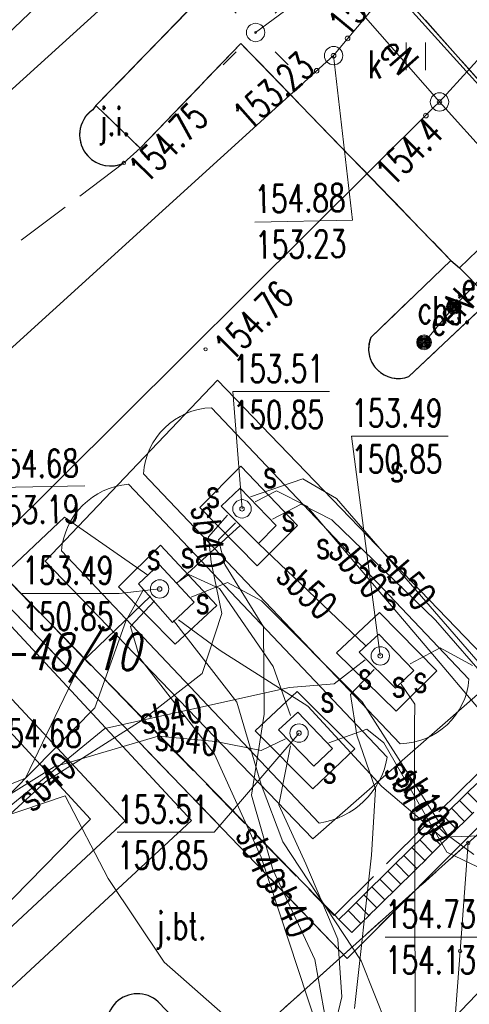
# Model space of a CAD drawing. Header units: feet. Extents: x 7588777 to 15179262, y 5780086 to 11560165.
# Tile 14 of 32: x 7589465 to 7589477, y 5780209 to 5780235. Entities that reach past the tile are written whole.
import ezdxf
from ezdxf.enums import TextEntityAlignment as Align

# ---------------------------------------------------------------- set-up
doc = ezdxf.new("R2010")
doc.units = ezdxf.units.FT
doc.header["$MEASUREMENT"] = 0
for name, pattern in [('1_OTDI', [0]), ('1_OTKC', [1.5, 1, -0.5]), ('1_OTKJ', [2, 1.5, -0.5]), ('1_OTKK', [0]), ('1_OTZI', [1.5, 1, -0.5]), ('1_OTZT', [1.5, 1, -0.5]), ('4010', [5, 3, -2]), ('4_SUEP_A', [0]), ('4_SUKD', [0]), ('4_SUKP', [0]), ('4_SULO', [0]), ('4_SUSP', [0]), ('4_SUSU', [0]), ('4_SUWP', [0]), ('EGDE', [0]), ('EGUG', [1, 0.5, -0.5])]:
    doc.linetypes.add(name, pattern=pattern)
doc.layers.get('0').update_dxf_attribs({"color": 250, "linetype": 'CONTINUOUS', "lineweight": 100})
doc.layers.add('_ROZBIÓRKA_BUD_wiata', color=1, linetype='NIEIST_1', lineweight=15)
for name, color, linetype, lineweight, transparency in [('Dzialki', 7, 'EGDE', 18, 0.7), ('Numery_dzialek', 7, 'CONTINUOUS', 9, 0.7), ('OTD_L_14', 7, '1_OTDI', 18, 0.7), ('OTK_E_T_0', 7, 'CONTINUOUS', 0, 0.7), ('OTK_E_T_1', 7, 'CONTINUOUS', 0, 0.7), ('OTK_L_0', 7, '1_OTKJ', 18, 0.7), ('OTK_L_1', 7, '1_OTKK', 25, 0.7), ('OTK_L_2', 7, '1_OTKC', 18, 0.7), ('OTR_T_0', 7, 'CONTINUOUS', 18, 0.7), ('OTZ_L_3', 7, '1_OTZT', 18, 0.7), ('Punkty', 7, 'CONTINUOUS', 18, 0.7), ('SUE_E_T_3', 1, 'CONTINUOUS', 0, 0.7), ('SUE_T_3', 7, 'CONTINUOUS', 18, 0.7), ('SUE_T_6', 1, 'CONTINUOUS', 18, 0.7), ('SUEP_E_T_0', 1, 'CONTINUOUS', 0, 0.7), ('SUEP_L_0', 1, '4_SUEP_A', 18, 0.7), ('SUER_T_0', 1, 'CONTINUOUS', 18, 0.7), ('SUK_E_T_4', 34, 'CONTINUOUS', 0, 0.7), ('SUK_L_2', 34, 'CONTINUOUS', 18, 0.7), ('SUK_T_3', 34, 'CONTINUOUS', 18, 0.7), ('SUKP_L_0', 34, '4_SUKP', 18, 0.7), ('SUKR_T_0', 34, 'CONTINUOUS', 18, 0.7), ('SUL_L_1', 7, '4_SULO', 18, 0.7), ('SUP_E_T_1', 7, 'CONTINUOUS', 0, 0.7), ('SUP_T_0', 7, 'CONTINUOUS', 18, 0.7), ('SUP_T_4', 7, 'CONTINUOUS', 18, 0.7), ('SUS_E_T_0', 7, 'CONTINUOUS', 0, 0.7), ('SUS_L_0', 7, '4_SUSU', 18, 0.7), ('SUSP_E_T_0', 7, 'CONTINUOUS', 0, 0.7), ('SUSP_L_0', 7, '4_SUSP', 18, 0.7), ('SUSR_T_0', 7, 'CONTINUOUS', 18, 0.7), ('SUWP_L_0', 5, '4_SUWP', 18, 0.7), ('Uzytki', 3, 'EGUG', 18, 0.7)]:
    doc.layers.add(name, color=color, linetype=linetype, lineweight=lineweight, transparency=transparency)
doc.styles.get("Standard").update_dxf_attribs({"font": 'Simplex.SHX', "width": 0.75})
doc.linetypes.add('NIEIST_1', pattern='A,20,-0.01,["X",Standard,S=5,R=0,X=-2.54,Y=-2.54],-0.01', length=20.02)

# ---------------------------------------------------------------- blocks, each defined once
blk = doc.blocks.new('GRO')
at = {"linetype": 'Continuous'}
blk.add_circle((0, 0), 0.045, dxfattribs=at)
blk = doc.blocks.new('1_OTRS')
at = {"linetype": 'Continuous'}
blk.add_circle((0, 0), 0.045, dxfattribs=at)
blk = doc.blocks.new('1_OTZT')
at = {"linetype": 'Continuous'}
for p, q in [((-0.2625, -0.375), (-0.2625, 0.375)), ((0.2625, -0.375), (0.2625, 0.375))]:
    blk.add_line(p, q, dxfattribs=at)
blk = doc.blocks.new('4_SUEO_W')
at = {"linetype": 'Continuous'}
for p, q in [((-0.53035, 0.53035), (-0.8839, 0.8839)), ((0.53035, 0.53035), (0.8839, 0.8839)), ((-0.53035, -0.53035), (-0.8839, -0.8839)), ((0.53035, -0.53035), (0.8839, -0.8839))]:
    blk.add_line(p, q, dxfattribs=at)
blk.add_circle((0, 0), 0.025, dxfattribs=at)
blk = doc.blocks.new('4_SUPP')
at = {"linetype": 'Continuous'}
blk.add_circle((0, 0), 0.25, dxfattribs=at)
blk = doc.blocks.new('4_SUEU')
at = {"linetype": 'Continuous'}
for radius in [0.2, 0.175, 0.15, 0.125, 0.1, 0.075, 0.05, 0.025, 0.00715]:
    blk.add_circle((0, 0), radius, dxfattribs=at)
blk = doc.blocks.new('4_SUPS')
at = {"linetype": 'Continuous'}
blk.add_circle((0, 0), 0.0625, dxfattribs=at)
blk = doc.blocks.new('4_SUKS')
at = {"linetype": 'Continuous'}
blk.add_circle((0, 0), 0.25, dxfattribs=at)
blk = doc.blocks.new('4_SUPK')
at = {"linetype": 'Continuous'}
blk.add_circle((0, 0), 0.25, dxfattribs=at)
blk = doc.blocks.new('4_SUPW')
at = {"linetype": 'Continuous'}
blk.add_circle((0, 0), 0.25, dxfattribs=at)

msp = doc.modelspace()

# ---------------------------------------------------------------- linework, layer by layer
at = {"layer": '_ROZBIÓRKA_BUD_wiata', "color": 7, "linetype": '4010'}
msp.add_lwpolyline([(7589464.6016, 5780201.2497), (7589466.93, 5780203.32), (7589473.54, 5780196.46), (7589485.36, 5780208.15), (7589478.78, 5780215.12), (7589473.51, 5780209.83), (7589463.56, 5780220.18), (7589454.5899, 5780211.5929)], dxfattribs=at)
at = {"layer": 'Dzialki'}
for p, q in [((7589471.44, 5780239.87), (7589438.5, 5780210)), ((7589487.21, 5780222.32), (7589471.44, 5780239.87)), ((7589476.8, 5780212.97), (7589487.21, 5780222.32)), ((7589457.7, 5780195.81), (7589476.8, 5780212.97)), ((7589476.58, 5780210.03), (7589476.8, 5780212.97)), ((7589476.16, 5780204.35), (7589476.58, 5780210.03))]:
    msp.add_line(p, q, dxfattribs=at)
at = {"layer": 'OTD_L_14', "linetype": '1_OTDI'}
for p, q in [((7589463.56, 5780220.18), (7589473.51, 5780209.83)), ((7589473.51, 5780209.83), (7589478.78, 5780215.12))]:
    msp.add_line(p, q, dxfattribs=at)
at = {"layer": 'OTK_L_0', "linetype": '1_OTKJ'}
for p, q in [((7589466.68, 5780233.03), (7589471.46, 5780237.96)), ((7589473.37, 5780237.9), (7589491.25, 5780217.79)), ((7589470.62, 5780234.72), (7589467.88, 5780231.87)), ((7589476.33, 5780228.82), (7589470.62, 5780234.72)), ((7589466.68, 5780233.03), (7589466.59, 5780232.92)), ((7589466.59, 5780232.92), (7589466.68, 5780233.03)), ((7589467.88, 5780231.87), (7589466.68, 5780233.03)), ((7589467.44, 5780231.47), (7589467.88, 5780231.87)), ((7589467.44, 5780231.47), (7589436.29, 5780208.04)), ((7589474.15, 5780226.72), (7589476.33, 5780228.82)), ((7589477.38, 5780227.73), (7589475.19, 5780225.66)), ((7589464.1, 5780220.31), (7589473.16, 5780211)), ((7589473.16, 5780211), (7589480.36, 5780218.12)), ((7589474.35, 5780202.43), (7589468.37, 5780208.65))]:
    msp.add_line(p, q, dxfattribs=at)
for centre, radius, start, end in [((7589467.0795, 5780232.2328), 0.8437, 125.46074, 295.29751), ((7589467.0795, 5780232.2328), 0.8437, 125.46074, 222.75801), ((7589467.0795, 5780232.2328), 0.8437, 222.75801, 295.29751), ((7589474.9011, 5780226.4167), 0.81, 158.01425, 290.89443), ((7589467.8077, 5780208.037), 0.8318, 47.46879, 222.04359)]:
    msp.add_arc(centre, radius, start, end, dxfattribs=at)
at = {"layer": 'OTK_L_1', "linetype": '1_OTKK'}
for p, q in [((7589471.46, 5780237.96), (7589466.68, 5780233.03)), ((7589491.25, 5780217.79), (7589473.37, 5780237.9)), ((7589467.88, 5780231.87), (7589470.62, 5780234.72)), ((7589470.62, 5780234.72), (7589476.33, 5780228.82)), ((7589466.68, 5780233.03), (7589466.59, 5780232.92)), ((7589467.44, 5780231.47), (7589467.88, 5780231.87)), ((7589476.33, 5780228.82), (7589474.15, 5780226.72)), ((7589476.33, 5780228.82), (7589476.56, 5780228.62)), ((7589476.56, 5780228.62), (7589477.24, 5780227.93)), ((7589475.19, 5780225.66), (7589477.38, 5780227.73)), ((7589474.35, 5780202.43), (7589468.37, 5780208.65))]:
    msp.add_line(p, q, dxfattribs=at)
for centre, radius, start, end in [((7589467.0795, 5780232.2328), 0.8437, 125.46074, 222.75801), ((7589467.0795, 5780232.2328), 0.8437, 222.75801, 295.29751), ((7589474.9011, 5780226.4167), 0.81, 158.01425, 290.89443), ((7589467.8077, 5780208.037), 0.8318, 47.46879, 222.04359)]:
    msp.add_arc(centre, radius, start, end, dxfattribs=at)
at = {"layer": 'OTK_L_2', "linetype": '1_OTKC'}
for p, q in [((7589477.05, 5780229.09), (7589476.56, 5780228.62)), ((7589476.33, 5780228.82), (7589474.15, 5780226.72)), ((7589476.56, 5780228.62), (7589476.33, 5780228.82)), ((7589475.19, 5780225.66), (7589477.38, 5780227.73))]:
    msp.add_line(p, q, dxfattribs=at)
msp.add_arc((7589474.9011, 5780226.4167), 0.81, 158.01425, 290.89443, dxfattribs=at)
at = {"layer": 'OTZ_L_3', "linetype": '1_OTZI'}
for p, q in [((7589471.46, 5780237.96), (7589466.68, 5780233.03)), ((7589491.25, 5780217.79), (7589473.37, 5780237.9)), ((7589467.88, 5780231.87), (7589470.62, 5780234.72)), ((7589470.62, 5780234.72), (7589476.33, 5780228.82)), ((7589466.68, 5780233.03), (7589467.88, 5780231.87)), ((7589476.56, 5780228.62), (7589477.05, 5780229.09)), ((7589476.33, 5780228.82), (7589476.56, 5780228.62))]:
    msp.add_line(p, q, dxfattribs=at)
at = {"layer": 'SUEP_L_0', "linetype": '4_SUEP_A'}
for p, q in [((7589471.02, 5780235.02), (7589473.06, 5780236.53)), ((7589473.06, 5780236.53), (7589476.02, 5780233.13)), ((7589476.02, 5780233.13), (7589475.85, 5780232.97)), ((7589478.85, 5780229.98), (7589476.02, 5780233.13)), ((7589475.85, 5780232.97), (7589454.59, 5780211.83)), ((7589477.63, 5780228.85), (7589476.41, 5780227.56)), ((7589476.41, 5780227.56), (7589475.6, 5780226.59)), ((7589465.82, 5780221.83), (7589455.22, 5780211.82)), ((7589468.09, 5780220.26), (7589465.82, 5780221.83)), ((7589468.87, 5780220.03), (7589470.6, 5780221.61)), ((7589479.45, 5780211.39), (7589472.6, 5780204.22))]:
    msp.add_line(p, q, dxfattribs=at)
at = {"layer": 'SUER_T_0', "linetype": 'Continuous', "lineweight": 0}
msp.add_line((7589476.02, 5780233.13), (7589477.92, 5780235.23), dxfattribs=at)
at = {"layer": 'SUK_L_2', "linetype": '4_SUKD'}
for p, q in [((7589476.5646, 5780214.1272), (7589476.8172, 5780214.3766)), ((7589476.7811, 5780214.341), (7589477.0337, 5780214.5904)), ((7589476.3481, 5780213.9134), (7589476.6007, 5780214.1628)), ((7589476.9159, 5780213.7714), (7589476.5646, 5780214.1272)), ((7589477.1324, 5780213.9852), (7589476.7811, 5780214.341)), ((7589476.1315, 5780213.6995), (7589476.3841, 5780213.949)), ((7589476.6994, 5780213.5576), (7589476.3481, 5780213.9134)), ((7589475.915, 5780213.4857), (7589476.1676, 5780213.7352)), ((7589476.4829, 5780213.3438), (7589476.1315, 5780213.6995)), ((7589476.7355, 5780213.5932), (7589476.4829, 5780213.3438)), ((7589476.952, 5780213.807), (7589476.6994, 5780213.5576)), ((7589475.482, 5780213.0581), (7589475.7346, 5780213.3076)), ((7589475.6985, 5780213.2719), (7589475.9511, 5780213.5214)), ((7589476.2664, 5780213.13), (7589475.915, 5780213.4857)), ((7589476.519, 5780213.3794), (7589476.2664, 5780213.13)), ((7589475.2655, 5780212.8443), (7589475.5181, 5780213.0937)), ((7589475.8333, 5780212.7023), (7589475.482, 5780213.0581)), ((7589476.0498, 5780212.9162), (7589475.6985, 5780213.2719)), ((7589476.3024, 5780213.1656), (7589476.0498, 5780212.9162)), ((7589475.049, 5780212.6305), (7589475.3016, 5780212.8799)), ((7589475.6168, 5780212.4885), (7589475.2655, 5780212.8443)), ((7589476.0859, 5780212.9518), (7589475.8333, 5780212.7023)), ((7589474.8325, 5780212.4167), (7589475.0851, 5780212.6661)), ((7589475.4003, 5780212.2747), (7589475.049, 5780212.6305)), ((7589475.6529, 5780212.5242), (7589475.4003, 5780212.2747)), ((7589475.8694, 5780212.738), (7589475.6168, 5780212.4885)), ((7589474.3994, 5780211.9891), (7589474.652, 5780212.2385)), ((7589474.6159, 5780212.2029), (7589474.8685, 5780212.4523)), ((7589474.9673, 5780211.8471), (7589474.6159, 5780212.2029)), ((7589475.1838, 5780212.0609), (7589474.8325, 5780212.4167)), ((7589475.4364, 5780212.3104), (7589475.1838, 5780212.0609)), ((7589474.1829, 5780211.7752), (7589474.4355, 5780212.0247)), ((7589474.7508, 5780211.6333), (7589474.3994, 5780211.9891)), ((7589475.2199, 5780212.0965), (7589474.9673, 5780211.8471)), ((7589473.9664, 5780211.5614), (7589474.219, 5780211.8109)), ((7589474.5342, 5780211.4195), (7589474.1829, 5780211.7752)), ((7589474.7868, 5780211.6689), (7589474.5342, 5780211.4195)), ((7589475.0034, 5780211.8827), (7589474.7508, 5780211.6333)), ((7589473.7499, 5780211.3476), (7589474.0025, 5780211.5971)), ((7589474.3177, 5780211.2057), (7589473.9664, 5780211.5614)), ((7589474.5703, 5780211.4551), (7589474.3177, 5780211.2057)), ((7589473.2843, 5780210.8879), (7589473.5334, 5780211.1338)), ((7589473.5334, 5780211.1338), (7589473.786, 5780211.3833)), ((7589473.8847, 5780210.778), (7589473.5334, 5780211.1338)), ((7589474.1012, 5780210.9919), (7589473.7499, 5780211.3476)), ((7589474.3538, 5780211.2413), (7589474.1012, 5780210.9919)), ((7589473.6357, 5780210.5321), (7589473.2843, 5780210.8879)), ((7589474.1373, 5780211.0275), (7589473.8847, 5780210.778)), ((7589473.8847, 5780210.778), (7589473.6357, 5780210.5321))]:
    msp.add_line(p, q, dxfattribs=at)
at = {"layer": 'SUKP_L_0', "linetype": '4_SUKP'}
for p, q in [((7589473.14, 5780234.39), (7589484.43, 5780247.97)), ((7589461.38, 5780223.71), (7589473.14, 5780234.39)), ((7589473.4, 5780210.77), (7589459.88, 5780224.64))]:
    msp.add_line(p, q, dxfattribs=at)
at = {"layer": 'SUKR_T_0', "linetype": 'Continuous', "lineweight": 0}
for p, q in [((7589473.14, 5780234.39), (7589473.6576, 5780229.9102)), ((7589470.9981, 5780229.8633), (7589473.6576, 5780229.9102)), ((7589463.7476, 5780222.6402), (7589466.3801, 5780222.6866)), ((7589474.54, 5780210.41), (7589477.2, 5780210.41))]:
    msp.add_line(p, q, dxfattribs=at)
at = {"layer": 'SUL_L_1', "linetype": '4_SULO'}
for p, q in [((7589454.58, 5780227.43), (7589467.47, 5780213.57)), ((7589469.28, 5780213.58), (7589464, 5780219.27)), ((7589467.47, 5780213.57), (7589459.01, 5780205.7)), ((7589459.84, 5780204.84), (7589469.28, 5780213.58))]:
    msp.add_line(p, q, dxfattribs=at)
at = {"layer": 'SUS_L_0', "linetype": '4_SUSU'}
for p, q in [((7589469.98, 5780225.56), (7589465.3, 5780220.64)), ((7589477.68, 5780217.56), (7589469.98, 5780225.56)), ((7589469.82, 5780224.81), (7589476.82, 5780217.43)), ((7589470.62, 5780223.22), (7589469.5, 5780222.1)), ((7589472.16, 5780221.61), (7589470.62, 5780223.22)), ((7589474.95, 5780215.67), (7589467.97, 5780223.01)), ((7589474.6, 5780215.3), (7589467.56, 5780222.73)), ((7589470.08, 5780222.13), (7589470.6, 5780222.62)), ((7589470.6, 5780222.62), (7589471.58, 5780221.61)), ((7589471.1, 5780221.12), (7589470.08, 5780222.13)), ((7589469.5, 5780222.1), (7589471.06, 5780220.51)), ((7589471.06, 5780220.51), (7589472.16, 5780221.61)), ((7589471.58, 5780221.61), (7589471.1, 5780221.12)), ((7589468.43, 5780221.07), (7589467.29, 5780219.94)), ((7589469.97, 5780219.43), (7589468.43, 5780221.07)), ((7589465.74, 5780220.92), (7589472.75, 5780213.51)), ((7589465.3, 5780220.64), (7589472.58, 5780213.08)), ((7589468.4, 5780220.55), (7589467.84, 5780220.02)), ((7589469.35, 5780219.52), (7589468.4, 5780220.55)), ((7589467.84, 5780220.02), (7589468.76, 5780218.97)), ((7589467.29, 5780219.94), (7589468.83, 5780218.38)), ((7589468.76, 5780218.97), (7589469.35, 5780219.52)), ((7589468.83, 5780218.38), (7589469.97, 5780219.43)), ((7589474.39, 5780219.24), (7589473.22, 5780218.14)), ((7589475.95, 5780217.65), (7589474.39, 5780219.24)), ((7589474.37, 5780218.65), (7589473.84, 5780218.16)), ((7589475.32, 5780217.66), (7589474.37, 5780218.65)), ((7589473.22, 5780218.14), (7589474.84, 5780216.56)), ((7589473.84, 5780218.16), (7589474.82, 5780217.18)), ((7589472.58, 5780213.08), (7589477.68, 5780217.56)), ((7589474.82, 5780217.18), (7589475.32, 5780217.66)), ((7589474.84, 5780216.56), (7589475.95, 5780217.65)), ((7589472.15, 5780217.09), (7589471.01, 5780216.02)), ((7589473.72, 5780215.53), (7589472.15, 5780217.09)), ((7589472.17, 5780216.53), (7589471.64, 5780216.05)), ((7589473.11, 5780215.54), (7589472.17, 5780216.53)), ((7589471.01, 5780216.02), (7589472.58, 5780214.44)), ((7589471.64, 5780216.05), (7589472.6, 5780215.06)), ((7589472.58, 5780214.44), (7589473.72, 5780215.53)), ((7589472.6, 5780215.06), (7589473.11, 5780215.54))]:
    msp.add_line(p, q, dxfattribs=at)
for centre, radius, start, end in [((7589469.8864, 5780222.8911), 1.92, 91.98046, 176.44989), ((7589467.7225, 5780220.7466), 1.99, 94.68303, 175.00129), ((7589474.9251, 5780217.5699), 1.9, 270.75035, 355.77824), ((7589472.4429, 5780215.6784), 2.1901, 278.06119, 350.05011)]:
    msp.add_arc(centre, radius, start, end, dxfattribs=at)
at = {"layer": 'SUSP_L_0', "linetype": '4_SUSP'}
for p, q in [((7589472.3, 5780222.88), (7589470.88, 5780222.39)), ((7589473.22, 5780222.34), (7589472.3, 5780222.88)), ((7589471.01, 5780222.25), (7589471.59, 5780222.55)), ((7589471.59, 5780222.55), (7589472.41, 5780222.13)), ((7589471.48, 5780221.78), (7589472.26, 5780222.19)), ((7589472.26, 5780222.19), (7589473.09, 5780221.76)), ((7589472.41, 5780222.13), (7589476.14, 5780217.74)), ((7589480.1, 5780214.39), (7589473.22, 5780222.34)), ((7589469.74, 5780221.3), (7589470.26, 5780221.89)), ((7589470.01, 5780221.22), (7589470.47, 5780221.68)), ((7589473.09, 5780221.76), (7589475.91, 5780219.03)), ((7589469.81, 5780220.61), (7589469.74, 5780221.3)), ((7589470.18, 5780220.55), (7589470.01, 5780221.22)), ((7589471.1, 5780221.12), (7589474.01, 5780218.34)), ((7589470.1, 5780219.21), (7589469.81, 5780220.61)), ((7589471.23, 5780218.85), (7589470.18, 5780220.55)), ((7589468.882, 5780220.044), (7589469.2, 5780220.27)), ((7589469.2, 5780220.27), (7589470.04, 5780219.89)), ((7589470.26, 5780220.06), (7589469.27, 5780219.66)), ((7589471.18, 5780219.56), (7589470.26, 5780220.06)), ((7589467.97, 5780219.87), (7589467.49, 5780219)), ((7589470.04, 5780219.89), (7589471.5, 5780217.77)), ((7589466.27, 5780217.86), (7589468.16, 5780219.68)), ((7589468.27, 5780219.56), (7589467.62, 5780218.86)), ((7589473.92, 5780216.81), (7589471.18, 5780219.56)), ((7589469.57, 5780217.58), (7589470.1, 5780219.21)), ((7589467.49, 5780219), (7589466.65, 5780216.65)), ((7589470.51, 5780216.8), (7589468.79, 5780219.02)), ((7589468.92, 5780219.04), (7589470.06, 5780218.21)), ((7589475.91, 5780219.03), (7589479.29, 5780215.14)), ((7589467.62, 5780218.86), (7589467.87, 5780218)), ((7589471.25, 5780216.47), (7589471.23, 5780218.85)), ((7589470.06, 5780218.21), (7589472.44, 5780216.69)), ((7589476.04, 5780218.28), (7589475.22, 5780217.84)), ((7589476.92, 5780217.8), (7589476.04, 5780218.28)), ((7589464.76, 5780214.73), (7589466.27, 5780217.86)), ((7589467.87, 5780218), (7589469.9, 5780215.39)), ((7589474, 5780217.95), (7589473.16, 5780217.3)), ((7589467.94, 5780216.31), (7589469.57, 5780217.58)), ((7589471.5, 5780217.77), (7589471.97, 5780216.44)), ((7589474.24, 5780217.69), (7589473.6, 5780217.01)), ((7589476.14, 5780217.74), (7589479.82, 5780213.38)), ((7589473.16, 5780217.3), (7589471.94, 5780217.2)), ((7589471.94, 5780217.2), (7589466.92, 5780216.08)), ((7589474.98, 5780217.29), (7589475.35, 5780216.75)), ((7589471.17, 5780214.56), (7589470.51, 5780216.8)), ((7589473.6, 5780217.01), (7589473.77, 5780215.9)), ((7589476.23, 5780213.19), (7589473.92, 5780216.81)), ((7589466.65, 5780216.65), (7589464.4, 5780214.36)), ((7589472.44, 5780216.69), (7589474.45, 5780214.51)), ((7589475.35, 5780216.75), (7589475.34, 5780216.16)), ((7589465.32, 5780214.64), (7589467.94, 5780216.31)), ((7589470.91, 5780214.27), (7589471.25, 5780216.47)), ((7589466.92, 5780216.08), (7589463.24, 5780213.07)), ((7589473.01, 5780215.69), (7589474.04, 5780216.07)), ((7589474.04, 5780216.07), (7589474.51, 5780215.69)), ((7589475.34, 5780216.16), (7589475.37, 5780203.64)), ((7589465.54, 5780215.04), (7589468.37, 5780215.88)), ((7589468.37, 5780215.88), (7589469.94, 5780215.73)), ((7589469.94, 5780215.73), (7589471.17, 5780215.49)), ((7589471.17, 5780215.49), (7589471.83, 5780215.8)), ((7589473.77, 5780215.9), (7589474.28, 5780214.43)), ((7589474.51, 5780215.69), (7589476.22, 5780212.72)), ((7589471.65, 5780214.01), (7589471.97, 5780215.61)), ((7589469.9, 5780215.39), (7589471.17, 5780212.58)), ((7589462.91, 5780213.42), (7589465.54, 5780215.04)), ((7589463.41, 5780212.9), (7589465.32, 5780214.64)), ((7589463.89, 5780214.38), (7589464.76, 5780214.73)), ((7589471.76, 5780213), (7589471.17, 5780214.56)), ((7589474.28, 5780214.43), (7589474.17, 5780212.64)), ((7589474.45, 5780214.51), (7589476.07, 5780213.13)), ((7589465.84, 5780214.25), (7589463.02, 5780213.3)), ((7589467.01, 5780212), (7589465.84, 5780214.25)), ((7589471.49, 5780212.25), (7589470.91, 5780214.27)), ((7589472.39, 5780212.4), (7589471.65, 5780214.01)), ((7589476.07, 5780213.13), (7589477.58, 5780213.18)), ((7589476.95, 5780212.66), (7589476.23, 5780213.19)), ((7589473.89, 5780209.76), (7589471.76, 5780213)), ((7589471.17, 5780212.58), (7589472.84, 5780207.53)), ((7589474.17, 5780212.64), (7589473.71, 5780208.47)), ((7589476.22, 5780212.72), (7589477.05, 5780212.32)), ((7589472.63, 5780209.8), (7589471.49, 5780212.25)), ((7589473.26, 5780210.35), (7589472.39, 5780212.4)), ((7589468.53, 5780209.73), (7589467.01, 5780212)), ((7589473.36, 5780208.78), (7589473.26, 5780210.35)), ((7589472.97, 5780207.92), (7589472.63, 5780209.8)), ((7589470.13, 5780208.32), (7589468.53, 5780209.73)), ((7589474.76, 5780207.59), (7589473.89, 5780209.76)), ((7589472.47, 5780204.98), (7589473.36, 5780208.78))]:
    msp.add_line(p, q, dxfattribs=at)
at = {"layer": 'SUSR_T_0', "linetype": 'Continuous', "lineweight": 0}
for p, q in [((7589470.65, 5780222.06), (7589470.4, 5780225.25)), ((7589470.4, 5780225.25), (7589473.0328, 5780225.25)), ((7589474.41, 5780218.06), (7589473.6236, 5780224.04)), ((7589473.6236, 5780224.04), (7589476.2564, 5780224.04)), ((7589464.6772, 5780219.76), (7589467.31, 5780219.76)), ((7589468.41, 5780219.88), (7589467.31, 5780219.76)), ((7589472.2, 5780215.96), (7589469.89, 5780213.26)), ((7589467.2572, 5780213.26), (7589469.89, 5780213.26))]:
    msp.add_line(p, q, dxfattribs=at)
at = {"layer": 'SUWP_L_0', "linetype": '4_SUWP'}
for p, q in [((7589466.36, 5780236.98), (7589456.33, 5780227.35)), ((7589456.37, 5780224.63), (7589466.53, 5780213.62)), ((7589466.53, 5780213.62), (7589458.89, 5780205.82))]:
    msp.add_line(p, q, dxfattribs=at)
at = {"layer": 'Uzytki'}
for p, q in [((7589476.8, 5780212.97), (7589487.21, 5780222.32)), ((7589457.7, 5780195.81), (7589476.8, 5780212.97))]:
    msp.add_line(p, q, dxfattribs=at)

# ---------------------------------------------------------------- block references
at = {"layer": 'OTR_T_0'}
for p in [(7589467.44, 5780231.47), (7589469.66, 5780226.4)]:
    msp.add_blockref('1_OTRS', p, dxfattribs=at)
at = {"layer": 'OTZ_L_3'}
msp.add_blockref('1_OTZT', (7589475.38, 5780234.37), dxfattribs=at)
at = {"layer": 'Punkty'}
for p in [(7589476.8, 5780212.97), (7589476.58, 5780210.03)]:
    msp.add_blockref('GRO', p, dxfattribs=at)
at = {"layer": 'SUE_T_3'}
for name in ['4_SUEO_W', '4_SUPP']:
    msp.add_blockref(name, (7589471.02, 5780235.02), dxfattribs=at)
at = {"layer": 'SUE_T_6'}
for p in [(7589476.41, 5780227.56), (7589475.6, 5780226.59)]:
    msp.add_blockref('4_SUEU', p, dxfattribs=at)
at = {"layer": 'SUER_T_0', "rotation": 310.1299987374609}
msp.add_blockref('4_SUPS', (7589476.02, 5780233.13), dxfattribs=at)
at = {"layer": 'SUER_T_0'}
msp.add_blockref('4_SUPS', (7589475.65, 5780232.76), dxfattribs=at)
at = {"layer": 'SUK_T_3'}
msp.add_blockref('4_SUKS', (7589473.14, 5780234.39), dxfattribs=at)
at = {"layer": 'SUKR_T_0'}
for p in [(7589473.52, 5780234.86), (7589472.68, 5780233.98)]:
    msp.add_blockref('4_SUPS', p, dxfattribs=at)
at = {"layer": 'SUKR_T_0', "rotation": 1.010011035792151}
msp.add_blockref('4_SUPS', (7589473.14, 5780234.39), dxfattribs=at)
at = {"layer": 'SUP_T_0'}
msp.add_blockref('4_SUPK', (7589476.02, 5780233.13), dxfattribs=at)
at = {"layer": 'SUP_T_4'}
for p in [(7589470.65, 5780222.06), (7589468.41, 5780219.88), (7589474.41, 5780218.06), (7589472.2, 5780215.96)]:
    msp.add_blockref('4_SUPW', p, dxfattribs=at)
at = {"layer": 'SUSR_T_0'}
for p in [(7589470.65, 5780222.06), (7589468.41, 5780219.88), (7589474.41, 5780218.06), (7589472.2, 5780215.96)]:
    msp.add_blockref('4_SUPS', p, dxfattribs=at)

# ---------------------------------------------------------------- texts
at = {"layer": 'Numery_dzialek', "oblique": 15, "width": 0.7}
msp.add_text('88-48/10', height=1, dxfattribs=at).set_placement((7589462.7975, 5780218.6698), align=Align.TOP_LEFT)
at = {"layer": 'OTK_E_T_0', "lineweight": 9, "width": 0.7}
for s, p in [('j.i.', (7589466.76, 5780232.22)), ('j.bt.', (7589468.31, 5780210.34))]:
    msp.add_text(s, height=0.75, dxfattribs=at).set_placement(p)
at = {"layer": 'OTK_E_T_1', "lineweight": 9, "width": 0.7}
msp.add_text('ch.i.', height=0.75, dxfattribs=at).set_placement((7589475.42, 5780227.1))
at = {"layer": 'OTR_T_0', "lineweight": 9, "width": 0.7}
for s, rotation, p in [('154.75', 45.6, (7589467.5095, 5780231.4042)), ('154.76', 44.98001, (7589469.83, 5780226.57))]:
    msp.add_text(s, height=0.75, rotation=rotation, dxfattribs=at).set_placement(p, align=Align.TOP_LEFT)
msp.add_text('154.68', height=0.75, dxfattribs=at).set_placement((7589463.82, 5780216.33), align=Align.TOP_LEFT)
at = {"layer": 'SUE_E_T_3', "lineweight": 9, "width": 0.7}
for p in [(7589476.61, 5780227.75), (7589475.8, 5780226.79)]:
    msp.add_text('e', height=0.75, dxfattribs=at).set_placement(p)
at = {"layer": 'SUEP_E_T_0', "lineweight": 9, "width": 0.7}
msp.add_text('eN', height=0.75, rotation=311.04, dxfattribs=at).set_placement((7589474.92, 5780234.39), align=Align.MIDDLE)
msp.add_text('eN', height=0.75, rotation=46.59999, dxfattribs=at).set_placement((7589476.15, 5780227.8), align=Align.TOP_CENTER)
at = {"layer": 'SUER_T_0', "lineweight": 9, "width": 0.7}
msp.add_text('154.4', height=0.75, rotation=45.08, dxfattribs=at).set_placement((7589475.64, 5780232.76), align=Align.TOP_RIGHT)
at = {"layer": 'SUK_E_T_4', "lineweight": 9, "width": 0.7}
msp.add_text('k', height=0.75, dxfattribs=at).set_placement((7589474.07, 5780234.53), align=Align.TOP_LEFT)
at = {"layer": 'SUKR_T_0', "lineweight": 9, "width": 0.7}
msp.add_text('153.43', height=0.75, rotation=50.25999, dxfattribs=at).set_placement((7589473.52, 5780234.86))
msp.add_text('153.23', height=0.75, rotation=41.60999, dxfattribs=at).set_placement((7589472.68, 5780233.98), align=Align.RIGHT)
for s, p in [('154.88', (7589470.9804, 5780230.8631)), ('153.23', (7589471.0025, 5780229.6133)), ('154.68', (7589463.73, 5780223.64)), ('153.19', (7589463.752, 5780222.3902))]:
    msp.add_text(s, height=0.75, rotation=1.01001, dxfattribs=at).set_placement(p, align=Align.TOP_LEFT)
for s, p in [('154.73', (7589474.54, 5780211.41)), ('154.13', (7589474.54, 5780210.16))]:
    msp.add_text(s, height=0.75, dxfattribs=at).set_placement(p, align=Align.TOP_LEFT)
at = {"layer": 'SUP_E_T_1', "lineweight": 9, "width": 0.7}
for p in [(7589471.22, 5780222.64), (7589468.98, 5780220.46), (7589472.78, 5780216.54)]:
    msp.add_text('s', height=0.75, dxfattribs=at).set_placement(p)
msp.add_text('s', height=0.75, dxfattribs=at).set_placement((7589474.72, 5780217.7), align=Align.TOP_LEFT)
at = {"layer": 'SUS_E_T_0', "lineweight": 9, "width": 0.7}
for p in [(7589474.67, 5780222.8), (7589469.67, 5780222.11), (7589471.72, 5780221.46), (7589472.66, 5780220.71), (7589468.06, 5780220.41), (7589469.39, 5780219.21), (7589474.47, 5780219.31), (7589473.8, 5780217.16), (7589475.31, 5780217.07), (7589472.84, 5780214.61)]:
    msp.add_text('s', height=0.75, dxfattribs=at).set_placement(p)
at = {"layer": 'SUSP_E_T_0', "lineweight": 9, "width": 0.7}
for s, rotation, p in [('sb40', 275.79, (7589469.74, 5780221.3)), ('sb50', 310.35, (7589473.82, 5780220.46)), ('sb50', 310.87, (7589475.14, 5780220.13)), ('sb50', 316.31, (7589472.42, 5780219.86)), ('sb40', 12.58, (7589468.71, 5780216.48)), ('sb40', 354.54, (7589469.15, 5780215.8)), ('sb40', 42.33001, (7589465.32, 5780214.64)), ('sb100', 299.93, (7589475.37, 5780214.2)), ('sb100', 302.54, (7589475.7, 5780214.02)), ('sb40', 294.32, (7589471.17, 5780212.58)), ('sb40', 294.95, (7589471.95, 5780211.26))]:
    msp.add_text(s, height=0.75, rotation=rotation, dxfattribs=at).set_placement(p, align=Align.MIDDLE)
at = {"layer": 'SUSR_T_0', "lineweight": 9, "width": 0.7}
for s, p in [('153.51', (7589470.4, 5780226.25)), ('150.85', (7589470.4, 5780225)), ('153.49', (7589473.6236, 5780225.04)), ('150.85', (7589473.6236, 5780223.79)), ('153.49', (7589464.6772, 5780220.76)), ('150.85', (7589464.6772, 5780219.51)), ('153.51', (7589467.2572, 5780214.26)), ('150.85', (7589467.2572, 5780213.01))]:
    msp.add_text(s, height=0.75, dxfattribs=at).set_placement(p, align=Align.TOP_LEFT)

doc.saveas('drawing.dxf')
